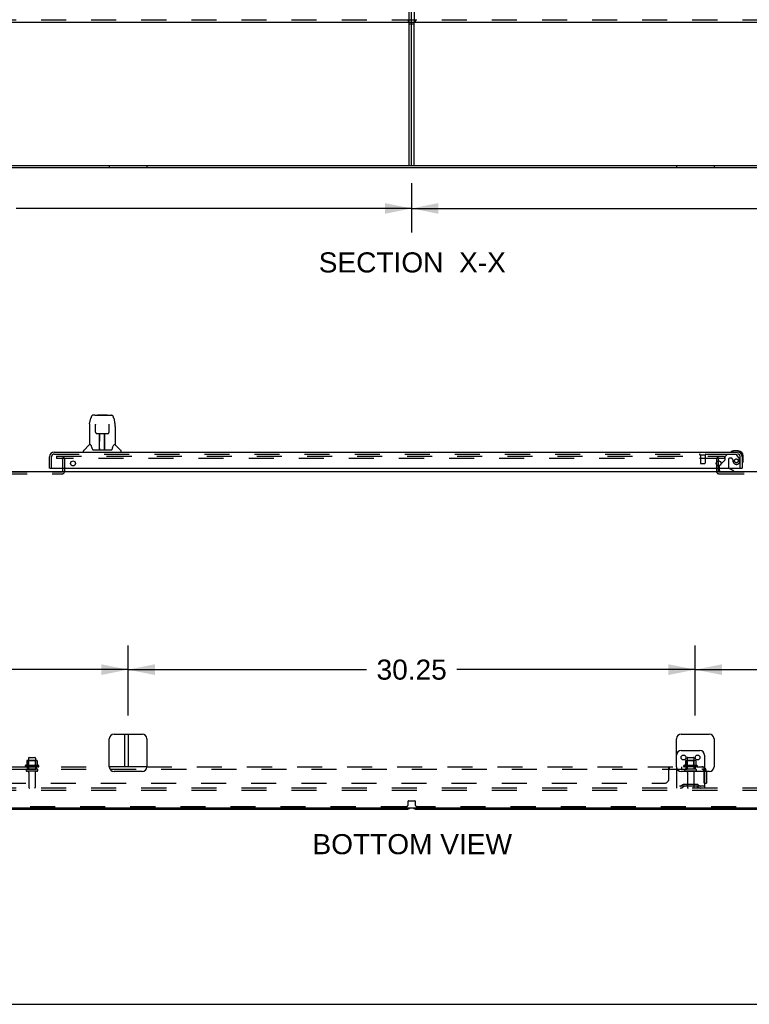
# Model space of a CAD drawing. Header units: inches. Extents: x 0 to 243, y 0 to 157.
# Tile 3 of 27: x 115 to 154, y 0 to 53. Entities that reach past the tile are written whole.
import ezdxf

# ---------------------------------------------------------------- set-up
doc = ezdxf.new("R2010")
doc.units = ezdxf.units.IN
doc.header["$LTSCALE"] = 13.357143
doc.header["$MEASUREMENT"] = 0
doc.linetypes.add('HIDDEN', pattern=[0.2, 0.1, -0.1])
doc.layers.get('0').update_dxf_attribs({"linetype": 'CONTINUOUS'})
for name, color, linetype in [('DEFAULT_2', 8, 'HIDDEN'), ('DIMENSIONS', 7, 'CONTINUOUS'), ('DOOR_2_ASSEMBLY', 7, 'CONTINUOUS'), ('SUBPANELS', 7, 'CONTINUOUS')]:
    doc.layers.add(name, color=color, linetype=linetype)
doc.styles.get("Standard").update_dxf_attribs({"font": 'arial.ttf'})
doc.dimstyles.new('DIMSTYLE_1', dxfattribs={"dimtxt": 1.071429, "dimasz": 1.428571, "dimexe": 0.09, "dimexo": 0.07, "dimgap": 0.0375, "dimtad": 0, "dimtih": 1, "dimtoh": 1, "dimzin": 4, "dimdsep": 46, "dimtxsty": 'Standard', "dimblk": '_FILLED', "dimblk1": '_FILLED', "dimblk2": '_FILLED', "dimcen": 0.09, "dimazin": 1, "dimtfac": 1, "dimtdec": 3, "dimtofl": 0, "dimtmove": 0, "dimatfit": 3, "dimldrblk": '_FILLED', "dimfxl": 0, "dimtolj": 1, "dimtzin": 4, "dimarcsym": 0})

# ---------------------------------------------------------------- blocks, each defined once
blk = doc.blocks.new('_FILLED')
at = {"color": 0, "linetype": 'ByBlock'}
blk.add_solid([(0, 0), (-1, 0.2), (-1, -0.2)], dxfattribs=at)
blk = doc.blocks.new('*D2')
at = {"layer": 'DIMENSIONS', "color": 2, "linetype": 'Continuous'}
for p, q in [((136.166, 43.788), (136.166, 41.151)), ((183.166, 43.788), (183.166, 41.151)), ((136.166, 42.437), (157.258, 42.437)), ((183.166, 42.437), (162.073, 42.437))]:
    blk.add_line(p, q, dxfattribs=at)
at = {"layer": 'DIMENSIONS', "color": 2, "linetype": 'Continuous', "xscale": 1.4285714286, "yscale": 1.4285714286, "zscale": 1.4285714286, "rotation": 180}
blk.add_blockref('_FILLED', (136.166, 42.437), dxfattribs=at)
at = {"layer": 'DIMENSIONS', "color": 2, "linetype": 'Continuous', "xscale": 1.4285714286, "yscale": 1.4285714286, "zscale": 1.4285714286}
blk.add_blockref('_FILLED', (183.166, 42.437), dxfattribs=at)
at = {"layer": 'DIMENSIONS', "color": 2, "linetype": 'Continuous', "insert": (159.666, 42.973), "char_height": 1.0714, "width": 3.74403, "attachment_point": 2, "line_spacing_factor": 0.9}
blk.add_mtext('47.00', dxfattribs=at)
blk = doc.blocks.new('*D3')
at = {"layer": 'DIMENSIONS', "color": 2, "linetype": 'Continuous'}
for p, q in [((89.166, 43.785), (89.166, 41.151)), ((136.166, 43.788), (136.166, 41.151)), ((89.166, 42.437), (110.258, 42.437)), ((136.166, 42.437), (115.073, 42.437))]:
    blk.add_line(p, q, dxfattribs=at)
at = {"layer": 'DIMENSIONS', "color": 2, "linetype": 'Continuous', "xscale": 1.4285714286, "yscale": 1.4285714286, "zscale": 1.4285714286, "rotation": 180}
blk.add_blockref('_FILLED', (89.166, 42.437), dxfattribs=at)
at = {"layer": 'DIMENSIONS', "color": 2, "linetype": 'Continuous', "xscale": 1.4285714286, "yscale": 1.4285714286, "zscale": 1.4285714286}
blk.add_blockref('_FILLED', (136.166, 42.437), dxfattribs=at)
at = {"layer": 'DIMENSIONS', "color": 2, "linetype": 'Continuous', "insert": (112.666, 42.973), "char_height": 1.0714, "width": 3.74403, "attachment_point": 2, "line_spacing_factor": 0.9}
blk.add_mtext('47.00', dxfattribs=at)
blk = doc.blocks.new('*D21')
at = {"layer": 'DIMENSIONS', "color": 2, "linetype": 'Continuous'}
for p, q in [((80.166, 15.408), (80.166, 19.132)), ((121.041, 15.408), (121.041, 19.132)), ((80.166, 17.846), (98.196, 17.846)), ((121.041, 17.846), (103.011, 17.846))]:
    blk.add_line(p, q, dxfattribs=at)
at = {"layer": 'DIMENSIONS', "color": 2, "linetype": 'Continuous', "xscale": 1.4285714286, "yscale": 1.4285714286, "zscale": 1.4285714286, "rotation": 180}
blk.add_blockref('_FILLED', (80.166, 17.846), dxfattribs=at)
at = {"layer": 'DIMENSIONS', "color": 2, "linetype": 'Continuous', "xscale": 1.4285714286, "yscale": 1.4285714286, "zscale": 1.4285714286}
blk.add_blockref('_FILLED', (121.041, 17.846), dxfattribs=at)
at = {"layer": 'DIMENSIONS', "color": 2, "linetype": 'Continuous', "insert": (100.603, 18.382), "char_height": 1.0714, "width": 3.74403, "attachment_point": 2, "line_spacing_factor": 0.9}
blk.add_mtext('40.88', dxfattribs=at)
blk = doc.blocks.new('*D22')
at = {"layer": 'DIMENSIONS', "color": 2, "linetype": 'Continuous'}
for p, q in [((121.041, 15.408), (121.041, 19.132)), ((151.291, 15.408), (151.291, 19.132)), ((121.041, 17.846), (133.758, 17.846)), ((151.291, 17.846), (138.573, 17.846))]:
    blk.add_line(p, q, dxfattribs=at)
at = {"layer": 'DIMENSIONS', "color": 2, "linetype": 'Continuous', "xscale": 1.4285714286, "yscale": 1.4285714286, "zscale": 1.4285714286, "rotation": 180}
blk.add_blockref('_FILLED', (121.041, 17.846), dxfattribs=at)
at = {"layer": 'DIMENSIONS', "color": 2, "linetype": 'Continuous', "xscale": 1.4285714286, "yscale": 1.4285714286, "zscale": 1.4285714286}
blk.add_blockref('_FILLED', (151.291, 17.846), dxfattribs=at)
at = {"layer": 'DIMENSIONS', "color": 2, "linetype": 'Continuous', "insert": (136.166, 18.382), "char_height": 1.0714, "width": 3.74403, "attachment_point": 2, "line_spacing_factor": 0.9}
blk.add_mtext('30.25', dxfattribs=at)
blk = doc.blocks.new('*D23')
at = {"layer": 'DIMENSIONS', "color": 2, "linetype": 'Continuous'}
for p, q in [((151.291, 15.408), (151.291, 19.132)), ((192.166, 15.408), (192.166, 19.132)), ((151.291, 17.846), (169.321, 17.846)), ((192.166, 17.846), (174.136, 17.846))]:
    blk.add_line(p, q, dxfattribs=at)
at = {"layer": 'DIMENSIONS', "color": 2, "linetype": 'Continuous', "xscale": 1.4285714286, "yscale": 1.4285714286, "zscale": 1.4285714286, "rotation": 180}
blk.add_blockref('_FILLED', (151.291, 17.846), dxfattribs=at)
at = {"layer": 'DIMENSIONS', "color": 2, "linetype": 'Continuous', "xscale": 1.4285714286, "yscale": 1.4285714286, "zscale": 1.4285714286}
blk.add_blockref('_FILLED', (192.166, 17.846), dxfattribs=at)
at = {"layer": 'DIMENSIONS', "color": 2, "linetype": 'Continuous', "insert": (171.728, 18.382), "char_height": 1.0714, "width": 3.74403, "attachment_point": 2, "line_spacing_factor": 0.9}
blk.add_mtext('40.88', dxfattribs=at)

msp = doc.modelspace()

# ---------------------------------------------------------------- linework, layer by layer
at = {"color": 7, "linetype": 'Continuous'}
for p, q in [((192.541, 52.35), (79.416, 52.35)), ((136.041, 52.288), (136.291, 52.288)), ((136.166, 44.725), (136.166, 52.35)), ((77.166, 44.725), (195.166, 44.725)), ((195.103, 44.6), (77.228, 44.6)), ((77.228, 28.408), (195.103, 28.408)), ((120.291, 14.408), (121.791, 14.408)), ((120.854, 14.408), (120.854, 12.658)), ((150.541, 14.408), (152.041, 14.408)), ((120.041, 12.658), (120.041, 14.158)), ((122.041, 14.158), (122.041, 12.658)), ((150.291, 12.658), (150.291, 14.158)), ((152.291, 14.158), (152.291, 12.658)), ((150.541, 13.533), (151.541, 13.533)), ((151.791, 13.283), (151.791, 12.408)), ((121.791, 12.408), (120.291, 12.408)), ((152.041, 12.408), (150.541, 12.408)), ((77.291, 10.47), (194.978, 10.47)), ((89.416, 10.408), (135.916, 10.408)), ((136.416, 10.408), (182.916, 10.408)), ((0, 0), (242.857, 0))]:
    msp.add_line(p, q, dxfattribs=at)
at = {"color": 3, "linetype": 'Continuous'}
for p, q in [((136.041, 44.725), (136.041, 52.35)), ((136.291, 44.725), (136.291, 52.35)), ((121.041, 14.408), (121.041, 12.658))]:
    msp.add_line(p, q, dxfattribs=at)
at = {"color": 7, "linetype": 'Continuous'}
for centre in [(150.666, 13.158), (151.416, 13.158)]:
    msp.add_circle(centre, 0.128, dxfattribs=at)
for centre, start, end in [((120.291, 14.158), 90, 180), ((121.791, 14.158), 0, 90), ((150.541, 14.158), 90, 180), ((152.041, 14.158), 0, 90), ((150.541, 13.283), 90, 180), ((151.541, 13.283), 0, 90), ((120.291, 12.658), 180, 270), ((121.791, 12.658), 270, 360), ((150.541, 12.658), 180, 270), ((152.041, 12.658), 270, 360), ((135.916, 10.658), 270, 311.404), ((136.416, 10.658), 228.596, 270)]:
    msp.add_arc(centre, 0.25, start, end, dxfattribs=at)
at = {"layer": 'DEFAULT_2', "color": 8, "linetype": 'HIDDEN'}
for p, q in [((136.041, 52.35), (136.041, 130.85)), ((136.166, 52.35), (136.166, 130.85)), ((136.291, 130.85), (136.291, 52.35)), ((192.541, 52.475), (79.416, 52.475)), ((135.978, 52.475), (135.978, 52.35)), ((136.353, 52.475), (136.353, 52.35)), ((120.041, 44.725), (120.041, 44.6)), ((122.041, 44.725), (122.041, 44.6)), ((150.291, 44.725), (150.291, 44.6)), ((152.291, 44.725), (152.291, 44.6)), ((117.228, 29.22), (117.228, 29.095)), ((117.228, 29.22), (152.853, 29.22)), ((152.853, 29.095), (117.228, 29.095)), ((117.562, 28.437), (117.562, 29.045)), ((117.666, 28.437), (117.666, 29.045)), ((152.416, 29.045), (152.416, 28.437)), ((152.52, 29.045), (152.52, 28.437)), ((152.853, 29.22), (152.853, 29.095)), ((114.32, 28.387), (117.512, 28.387)), ((152.57, 28.387), (156.762, 28.387)), ((114.32, 28.283), (117.512, 28.283)), ((152.57, 28.283), (156.762, 28.283)), ((115.733, 13.128), (115.733, 12.533)), ((115.763, 13.158), (116.069, 13.158)), ((116.099, 13.128), (116.099, 12.533)), ((150.858, 13.128), (150.858, 12.533)), ((150.888, 13.158), (151.194, 13.158)), ((151.224, 13.128), (151.224, 12.533)), ((116.272, 12.728), (115.56, 12.728)), ((116.25, 12.658), (115.582, 12.658)), ((115.638, 12.983), (115.638, 12.755)), ((116.171, 12.994), (115.66, 12.994)), ((115.732, 12.974), (115.712, 12.994)), ((115.732, 12.678), (115.712, 12.658)), ((115.732, 12.678), (115.732, 12.974)), ((116.099, 12.974), (115.732, 12.974)), ((116.099, 12.678), (115.732, 12.678)), ((116.099, 12.974), (116.119, 12.994)), ((116.099, 12.678), (116.099, 12.974)), ((116.099, 12.678), (116.119, 12.658)), ((116.193, 12.983), (116.193, 12.755)), ((150.291, 12.658), (150.291, 11.533)), ((151.397, 12.728), (150.685, 12.728)), ((151.375, 12.658), (150.707, 12.658)), ((150.763, 12.983), (150.763, 12.755)), ((151.296, 12.994), (150.785, 12.994)), ((150.857, 12.974), (150.837, 12.994)), ((150.857, 12.678), (150.837, 12.658)), ((151.224, 12.974), (150.857, 12.974)), ((150.857, 12.678), (150.857, 12.974)), ((151.224, 12.678), (150.857, 12.678)), ((151.224, 12.974), (151.244, 12.994)), ((151.224, 12.678), (151.224, 12.974)), ((151.224, 12.678), (151.244, 12.658)), ((151.318, 12.983), (151.318, 12.755)), ((116.18, 12.533), (115.651, 12.533)), ((116.18, 12.427), (115.651, 12.427)), ((115.75, 12.364), (115.75, 11.563)), ((116.082, 12.364), (116.082, 11.563)), ((151.305, 12.533), (150.776, 12.533)), ((151.305, 12.427), (150.776, 12.427)), ((150.875, 12.364), (150.875, 11.563)), ((151.207, 12.364), (151.207, 11.563)), ((151.791, 12.408), (151.791, 11.533)), ((151.791, 11.637), (150.291, 11.637)), ((150.634, 11.705), (150.566, 11.656)), ((150.694, 11.621), (150.626, 11.572)), ((151.381, 11.727), (150.7, 11.727)), ((151.381, 11.623), (150.7, 11.623)), ((150.866, 11.727), (150.866, 11.623)), ((151.216, 11.727), (151.216, 11.623)), ((151.387, 11.621), (151.455, 11.572)), ((151.448, 11.705), (151.516, 11.656)), ((192.541, 11.533), (79.416, 11.533)), ((192.541, 11.408), (79.416, 11.408)), ((135.853, 10.533), (89.478, 10.533)), ((135.978, 10.658), (135.978, 10.825)), ((135.998, 10.845), (136.333, 10.845)), ((136.353, 10.825), (136.353, 10.658)), ((182.853, 10.533), (136.478, 10.533))]:
    msp.add_line(p, q, dxfattribs=at)
for centre, radius, start, end in [((117.512, 29.045), 0.154, 0, 90), ((117.512, 29.045), 0.05, 0, 90), ((152.57, 29.045), 0.154, 90, 180), ((152.57, 29.045), 0.05, 90, 180), ((117.512, 28.437), 0.154, 270, 360), ((117.512, 28.437), 0.05, 270, 360), ((152.57, 28.437), 0.154, 180, 270), ((152.57, 28.437), 0.05, 180, 270), ((115.763, 13.128), 0.03, 90, 180), ((116.069, 13.128), 0.03, 0, 90), ((150.888, 13.128), 0.03, 90, 180), ((151.194, 13.128), 0.03, 0, 90), ((115.582, 12.696), 0.0384, 124.4497, 270), ((115.916, 12.127), 0.698, 113.9679, 120.6631), ((115.628, 12.774), 0.01, 293.9679, 360), ((115.648, 12.983), 0.01, 95.1938, 180), ((115.66, 12.852), 0.141, 90, 95.2081), ((116.171, 12.852), 0.141, 84.7919, 90), ((116.183, 12.983), 0.01, 0, 84.8062), ((116.203, 12.774), 0.01, 180, 246.0321), ((115.916, 12.127), 0.698, 59.3369, 66.0321), ((116.25, 12.696), 0.0384, 270, 55.5503), ((150.707, 12.696), 0.0384, 124.4497, 270), ((151.041, 12.127), 0.698, 113.9679, 120.6631), ((150.753, 12.774), 0.01, 293.9679, 360), ((150.773, 12.983), 0.01, 95.1938, 180), ((150.785, 12.852), 0.141, 90, 95.2081), ((151.296, 12.852), 0.141, 84.7919, 90), ((151.308, 12.983), 0.01, 0, 84.8062), ((151.328, 12.774), 0.01, 180, 246.0321), ((151.041, 12.127), 0.698, 59.3369, 66.0321), ((151.375, 12.696), 0.0384, 270, 55.5503), ((115.651, 12.48), 0.053, 90, 270), ((115.687, 12.364), 0.0625, 0, 90), ((116.144, 12.364), 0.0625, 90, 180), ((116.18, 12.48), 0.053, 270, 90), ((150.776, 12.48), 0.053, 90, 270), ((150.812, 12.364), 0.0625, 0, 90), ((151.269, 12.364), 0.0625, 90, 180), ((151.305, 12.48), 0.053, 270, 90), ((115.78, 11.563), 0.03, 180, 270), ((116.052, 11.563), 0.03, 270, 360), ((150.505, 11.741), 0.104, 270, 305.7539), ((150.505, 11.741), 0.208, 270, 305.7539), ((150.7, 11.613), 0.114, 90, 125.7539), ((150.7, 11.613), 0.01, 90, 125.7539), ((150.905, 11.563), 0.03, 180, 270), ((151.177, 11.563), 0.03, 270, 360), ((151.381, 11.613), 0.114, 54.2461, 90), ((151.381, 11.613), 0.01, 54.2461, 90), ((151.577, 11.741), 0.208, 234.2461, 270), ((151.577, 11.741), 0.104, 234.2461, 270), ((135.853, 10.658), 0.125, 270, 360), ((135.998, 10.825), 0.02, 90, 180), ((136.333, 10.825), 0.02, 0, 90), ((136.478, 10.658), 0.125, 180, 270)]:
    msp.add_arc(centre, radius, start, end, dxfattribs=at)
at = {"layer": 'DOOR_2_ASSEMBLY', "color": 7, "linetype": 'Continuous'}
for p, q in [((118.992, 30.953), (119.057, 31.259)), ((119.261, 31.413), (119.181, 31.413)), ((119.263, 31.413), (120.069, 31.413)), ((119.268, 31.413), (119.266, 31.413)), ((119.428, 31.433), (119.408, 31.413)), ((119.428, 31.433), (119.904, 31.433)), ((119.904, 31.433), (119.924, 31.413)), ((120.07, 31.413), (120.151, 31.413)), ((120.275, 31.259), (120.34, 30.953)), ((118.977, 30.81), (118.977, 29.838)), ((119.299, 30.901), (119.28, 30.901)), ((119.298, 30.937), (119.299, 30.934)), ((119.299, 30.934), (119.299, 30.93)), ((119.299, 30.93), (119.299, 30.922)), ((119.299, 30.922), (119.299, 30.911)), ((119.306, 30.507), (119.299, 30.911)), ((120.025, 30.507), (120.033, 30.919)), ((120.052, 30.901), (120.032, 30.901)), ((120.033, 30.927), (120.033, 30.932)), ((120.033, 30.919), (120.033, 30.927)), ((120.355, 30.81), (120.355, 29.838)), ((119.387, 30.429), (119.507, 30.429)), ((119.517, 29.583), (119.531, 30.43)), ((119.524, 30.014), (119.524, 30.429)), ((119.527, 30.204), (119.524, 30.204)), ((119.527, 30.193), (119.524, 30.193)), ((119.543, 30.43), (119.789, 30.43)), ((119.792, 29.563), (119.777, 30.43)), ((119.807, 30.204), (119.781, 30.204)), ((119.807, 30.193), (119.781, 30.193)), ((119.785, 29.964), (119.807, 29.964)), ((119.807, 29.96), (119.785, 29.96)), ((119.807, 29.563), (119.807, 30.429)), ((119.825, 30.429), (119.945, 30.429)), ((118.662, 29.445), (118.662, 29.507)), ((118.971, 29.833), (118.673, 29.535)), ((119.05, 29.838), (118.977, 29.838)), ((119.145, 29.586), (119.15, 29.579)), ((119.18, 29.563), (120.152, 29.563)), ((119.517, 29.635), (119.517, 29.609)), ((119.524, 29.563), (119.524, 29.567)), ((119.791, 29.609), (119.791, 29.635)), ((120.355, 29.838), (120.282, 29.838)), ((120.361, 29.833), (120.658, 29.535)), ((120.67, 29.445), (120.67, 29.507)), ((153.203, 29.46), (153.196, 29.458)), ((153.293, 29.502), (153.331, 29.505)), ((153.588, 29.505), (153.331, 29.505)), ((153.791, 29.198), (153.791, 29.242)), ((153.851, 28.985), (153.851, 29.242)), ((116.873, 28.591), (116.853, 28.591)), ((152.562, 28.591), (152.562, 28.544)), ((152.672, 28.818), (152.591, 28.737)), ((153.349, 28.426), (153.111, 28.564)), ((153.349, 28.408), (153.349, 28.426)), ((153.771, 28.591), (153.791, 28.591)), ((153.804, 28.85), (153.806, 28.856))]:
    msp.add_line(p, q, dxfattribs=at)
at = {"layer": 'DOOR_2_ASSEMBLY', "color": 3, "linetype": 'Continuous'}
for p, q in [((117.1, 29.445), (153.544, 29.445)), ((116.853, 28.591), (116.853, 29.198)), ((153.791, 29.198), (153.791, 28.591)), ((116.873, 28.591), (153.771, 28.591))]:
    msp.add_line(p, q, dxfattribs=at)
at = {"layer": 'DOOR_2_ASSEMBLY', "color": 8, "linetype": 'HIDDEN'}
for p, q in [((116.957, 28.591), (116.957, 29.198)), ((117.1, 29.341), (153.544, 29.341)), ((151.545, 29.298), (151.829, 29.298)), ((151.563, 29.298), (151.563, 28.851)), ((151.811, 29.298), (151.811, 28.851)), ((152.81, 28.956), (152.672, 28.818)), ((152.995, 29.32), (152.869, 29.194)), ((152.869, 29.194), (152.869, 29.015)), ((153.446, 29.32), (152.995, 29.32)), ((153.061, 29.03), (153.061, 28.65)), ((153.192, 29.128), (153.159, 29.128)), ((153.612, 29.142), (153.511, 29.286)), ((153.687, 28.591), (153.687, 29.198)), ((151.573, 28.841), (151.801, 28.841)), ((152.562, 28.666), (152.562, 28.591))]:
    msp.add_line(p, q, dxfattribs=at)
at = {"layer": 'DOOR_2_ASSEMBLY', "color": 7, "linetype": 'Continuous'}
for points in [[(119.181, 31.413), (119.177, 31.413), (119.162, 31.411), (119.147, 31.406), (119.133, 31.4), (119.121, 31.391), (119.11, 31.381), (119.1, 31.37), (119.092, 31.358), (119.085, 31.344), (119.078, 31.329), (119.072, 31.313), (119.066, 31.294), (119.06, 31.273), (119.057, 31.259)], [(120.251, 31.336), (120.245, 31.348), (120.238, 31.36), (120.231, 31.37), (120.223, 31.38), (120.213, 31.389), (120.203, 31.397), (120.191, 31.404), (120.178, 31.409), (120.165, 31.412), (120.151, 31.413)], [(120.275, 31.259), (120.272, 31.271), (120.267, 31.29), (120.262, 31.307), (120.257, 31.322), (120.251, 31.336)], [(118.992, 30.953), (118.986, 30.921), (118.98, 30.879), (118.977, 30.837), (118.977, 30.81)], [(119.298, 30.942), (119.298, 30.942), (119.298, 30.942), (119.298, 30.942), (119.298, 30.941), (119.298, 30.94), (119.298, 30.939), (119.298, 30.937)], [(119.306, 30.507), (119.307, 30.495), (119.311, 30.482), (119.316, 30.47), (119.323, 30.459), (119.332, 30.449), (119.343, 30.441), (119.354, 30.435), (119.366, 30.431), (119.378, 30.429), (119.385, 30.429)], [(119.946, 30.429), (119.955, 30.429), (119.967, 30.432), (119.979, 30.436), (119.99, 30.442), (120, 30.45), (120.009, 30.46), (120.016, 30.471), (120.021, 30.483), (120.024, 30.496), (120.025, 30.507)], [(120.033, 30.932), (120.033, 30.936), (120.033, 30.937), (120.033, 30.939), (120.033, 30.94), (120.033, 30.941), (120.033, 30.942), (120.033, 30.942)], [(120.355, 30.81), (120.354, 30.837), (120.351, 30.88), (120.345, 30.922), (120.34, 30.953)], [(119.507, 30.429), (119.51, 30.429), (119.519, 30.429), (119.528, 30.43), (119.536, 30.43), (119.543, 30.43)], [(119.789, 30.43), (119.797, 30.43), (119.806, 30.429), (119.814, 30.429), (119.823, 30.429), (119.825, 30.429)], [(119.046, 29.838), (119.052, 29.829), (119.066, 29.801), (119.081, 29.765), (119.096, 29.723), (119.113, 29.674), (119.127, 29.626)], [(119.127, 29.626), (119.13, 29.618), (119.135, 29.606), (119.139, 29.595), (119.145, 29.586)], [(119.15, 29.579), (119.156, 29.573), (119.163, 29.568), (119.17, 29.564), (119.178, 29.563), (119.18, 29.563)], [(120.152, 29.563), (120.153, 29.563), (120.161, 29.564), (120.168, 29.567), (120.175, 29.572)], [(120.175, 29.572), (120.181, 29.578), (120.187, 29.586)], [(120.187, 29.586), (120.192, 29.595), (120.197, 29.605), (120.202, 29.618), (120.204, 29.626)], [(120.204, 29.626), (120.218, 29.672), (120.235, 29.72), (120.25, 29.763), (120.265, 29.799), (120.279, 29.828), (120.285, 29.838)]]:
    msp.add_lwpolyline(points, dxfattribs=at)
at = {"layer": 'DOOR_2_ASSEMBLY', "color": 3, "linetype": 'Continuous'}
for centre in [(118.103, 28.841), (152.541, 28.841)]:
    msp.add_circle(centre, 0.133, dxfattribs=at)
at = {"layer": 'DOOR_2_ASSEMBLY', "color": 8, "linetype": 'HIDDEN'}
msp.add_circle((153.487, 28.978), 0.101, dxfattribs=at)
at = {"layer": 'DOOR_2_ASSEMBLY', "color": 3, "linetype": 'Continuous'}
for centre, start, end in [((117.1, 29.198), 90, 180), ((153.544, 29.198), 0, 90)]:
    msp.add_arc(centre, 0.246, start, end, dxfattribs=at)
at = {"layer": 'DOOR_2_ASSEMBLY', "color": 7, "linetype": 'Continuous'}
for centre, radius, start, end in [((118.701, 29.507), 0.0394, 135, 180), ((118.985, 29.819), 0.0197, 90, 135), ((119.536, 29.582), 0.0197, 179, 270), ((119.536, 29.582), 0.0197, 260.739, 269.9232), ((119.772, 29.582), 0.0197, 270, 1), ((119.772, 29.582), 0.0197, 270.0771, 272.6469), ((120.347, 29.819), 0.0197, 45, 90), ((120.63, 29.507), 0.0394, 0, 45), ((153.211, 29.456), 0.015, 120.8899, 173.6204), ((153.211, 29.46), 0.015, 186.3796, 270), ((153.331, 29.255), 0.25, 90, 120.8899), ((153.588, 29.242), 0.263, 0, 90), ((153.588, 29.242), 0.203, 0, 90), ((153.601, 28.985), 0.25, 329.1101, 360), ((152.719, 28.544), 0.157, 180, 240.1816), ((152.662, 28.666), 0.1, 135, 152.9825), ((153.161, 28.65), 0.1, 216.5468, 239.908), ((153.806, 28.865), 0.015, 180, 263.6204), ((153.802, 28.865), 0.015, 276.3796, 329.1101)]:
    msp.add_arc(centre, radius, start, end, dxfattribs=at)
at = {"layer": 'DOOR_2_ASSEMBLY', "color": 8, "linetype": 'HIDDEN'}
for centre, radius, start, end in [((117.1, 29.198), 0.142, 90, 180), ((151.545, 29.319), 0.0215, 90, 270), ((151.829, 29.319), 0.0215, 270, 90), ((152.881, 28.885), 0.1, 111.6096, 135), ((152.83, 29.015), 0.039, 291.6096, 360), ((153.159, 29.03), 0.098, 90, 180), ((153.192, 29.03), 0.098, 0, 90), ((153.683, 29.041), 0.393, 181.6599, 197.9298), ((153.487, 28.978), 0.187, 197.8482, 16.8439), ((153.446, 29.241), 0.079, 35.1, 90), ((153.544, 29.198), 0.142, 0, 90), ((153.297, 28.92), 0.386, 16.8439, 35.1), ((151.573, 28.851), 0.01, 180, 270), ((151.801, 28.851), 0.01, 270, 360), ((152.662, 28.666), 0.1, 152.9825, 180), ((153.161, 28.65), 0.1, 180, 216.5468)]:
    msp.add_arc(centre, radius, start, end, dxfattribs=at)
at = {"layer": 'DOOR_2_ASSEMBLY', "color": 7, "linetype": 'Continuous'}
for centre, major_axis, start_param, end_param in [((119.516, 29.602), (0.0394, 0), -1.369355, -1.264777), ((119.792, 29.602), (0, 0.0394), -3.446747, -3.141593)]:
    msp.add_ellipse(centre, major_axis=major_axis, ratio=1, start_param=start_param, end_param=end_param, dxfattribs=at)
at = {"layer": 'SUBPANELS', "color": 8, "linetype": 'HIDDEN'}
for p, q in [((80.072, 12.658), (120.041, 12.658)), ((115.666, 12.658), (115.666, 12.533)), ((116.166, 12.658), (116.166, 12.533)), ((122.041, 12.658), (151.76, 12.658)), ((149.885, 12.033), (149.885, 12.604)), ((149.909, 12.651), (149.911, 12.653)), ((149.92, 12.533), (149.92, 12.658)), ((150.282, 12.658), (150.282, 12.533)), ((150.563, 12.658), (150.563, 12.533)), ((150.791, 12.658), (150.791, 12.533)), ((151.291, 12.658), (151.291, 12.533)), ((151.76, 12.533), (151.76, 12.658)), ((80.072, 12.533), (151.76, 12.533)), ((151.791, 12.595), (151.719, 12.507)), ((151.76, 11.783), (151.76, 12.421)), ((151.885, 12.408), (151.885, 11.783)), ((82.197, 11.783), (149.635, 11.783)), ((151.76, 11.783), (151.885, 11.783))]:
    msp.add_line(p, q, dxfattribs=at)
at = {"layer": 'SUBPANELS', "color": 3, "linetype": 'Continuous'}
for p, q in [((122.041, 12.658), (120.041, 12.658)), ((151.885, 12.421), (151.885, 12.408))]:
    msp.add_line(p, q, dxfattribs=at)
at = {"layer": 'SUBPANELS', "color": 7, "linetype": 'Continuous'}
msp.add_line((151.798, 12.604), (151.791, 12.595), dxfattribs=at)
at = {"layer": 'SUBPANELS', "color": 8, "linetype": 'HIDDEN'}
for points in [[(149.885, 12.604), (149.886, 12.606), (149.888, 12.609), (149.89, 12.612), (149.892, 12.615), (149.893, 12.619), (149.895, 12.623), (149.898, 12.631)], [(149.898, 12.631), (149.9, 12.635), (149.902, 12.638)], [(149.902, 12.638), (149.903, 12.642), (149.905, 12.645), (149.907, 12.648), (149.909, 12.651), (149.911, 12.653), (149.913, 12.655), (149.915, 12.656), (149.917, 12.657), (149.918, 12.658), (149.92, 12.658)], [(149.915, 12.656), (149.917, 12.657), (149.918, 12.658)], [(151.783, 12.627), (151.78, 12.635), (151.778, 12.638), (151.777, 12.642), (151.775, 12.645), (151.773, 12.648), (151.771, 12.651), (151.769, 12.653), (151.767, 12.655), (151.765, 12.656), (151.763, 12.657), (151.761, 12.658), (151.76, 12.658)], [(151.791, 12.612), (151.789, 12.615), (151.787, 12.619), (151.785, 12.623), (151.783, 12.627)], [(149.885, 12.507), (149.886, 12.507), (149.888, 12.507), (149.89, 12.507), (149.892, 12.507), (149.894, 12.508), (149.895, 12.509), (149.897, 12.51), (149.899, 12.511), (149.9, 12.513), (149.902, 12.514), (149.903, 12.516), (149.904, 12.518), (149.907, 12.523)], [(149.886, 12.507), (149.888, 12.507), (149.89, 12.507), (149.892, 12.507)], [(149.907, 12.523), (149.909, 12.525), (149.91, 12.527), (149.912, 12.528), (149.913, 12.53), (149.915, 12.531)], [(149.915, 12.531), (149.917, 12.532), (149.918, 12.532)], [(149.917, 12.532), (149.918, 12.532), (149.92, 12.533)], [(151.719, 12.507), (151.719, 12.507), (151.72, 12.507), (151.721, 12.507), (151.722, 12.507), (151.724, 12.508), (151.725, 12.509), (151.727, 12.51), (151.728, 12.511), (151.73, 12.513), (151.732, 12.514), (151.736, 12.518)], [(151.736, 12.518), (151.738, 12.52), (151.741, 12.523), (151.743, 12.525), (151.746, 12.527), (151.748, 12.528)], [(151.76, 12.592), (151.76, 12.592), (151.76, 12.592), (151.76, 12.592), (151.76, 12.592), (151.759, 12.591), (151.759, 12.591), (151.759, 12.59), (151.759, 12.59), (151.759, 12.589), (151.759, 12.588), (151.759, 12.587), (151.759, 12.587), (151.759, 12.586), (151.758, 12.585), (151.758, 12.584), (151.758, 12.584), (151.758, 12.583), (151.758, 12.582), (151.758, 12.581), (151.757, 12.58), (151.757, 12.58), (151.757, 12.579), (151.757, 12.578), (151.757, 12.577), (151.756, 12.576), (151.756, 12.575), (151.756, 12.575), (151.756, 12.574), (151.755, 12.573), (151.755, 12.572), (151.755, 12.571), (151.755, 12.57), (151.754, 12.569), (151.754, 12.569), (151.754, 12.568), (151.754, 12.567), (151.753, 12.566), (151.753, 12.565), (151.753, 12.564), (151.752, 12.563), (151.752, 12.562), (151.752, 12.561), (151.751, 12.56), (151.751, 12.559), (151.751, 12.558), (151.75, 12.557), (151.75, 12.556), (151.75, 12.555), (151.749, 12.554), (151.749, 12.553), (151.748, 12.552), (151.748, 12.551), (151.747, 12.55), (151.747, 12.549), (151.747, 12.548), (151.746, 12.547), (151.746, 12.546), (151.745, 12.545), (151.745, 12.544), (151.744, 12.543), (151.744, 12.542), (151.744, 12.542), (151.743, 12.541), (151.743, 12.54), (151.742, 12.539), (151.742, 12.538), (151.742, 12.537), (151.741, 12.537), (151.741, 12.536), (151.74, 12.535), (151.74, 12.534), (151.74, 12.534), (151.739, 12.533), (151.739, 12.532), (151.738, 12.532), (151.738, 12.531), (151.738, 12.53), (151.737, 12.53), (151.737, 12.529), (151.737, 12.529), (151.737, 12.529), (151.737, 12.529)], [(151.737, 12.529), (151.737, 12.529), (151.737, 12.529), (151.737, 12.529), (151.737, 12.529), (151.737, 12.529), (151.737, 12.53), (151.738, 12.53), (151.738, 12.53), (151.738, 12.531), (151.739, 12.531), (151.739, 12.532), (151.739, 12.532)], [(151.748, 12.528), (151.751, 12.53), (151.753, 12.531), (151.756, 12.532), (151.758, 12.532), (151.76, 12.533)], [(151.76, 12.589), (151.76, 12.59), (151.76, 12.59), (151.76, 12.591), (151.76, 12.591), (151.76, 12.592), (151.76, 12.592), (151.76, 12.592), (151.76, 12.592)]]:
    msp.add_lwpolyline(points, dxfattribs=at)
at = {"layer": 'SUBPANELS', "color": 3, "linetype": 'Continuous'}
msp.add_lwpolyline([(151.798, 12.604), (151.796, 12.606), (151.793, 12.609), (151.791, 12.612), (151.791, 12.612)], dxfattribs=at)
at = {"layer": 'SUBPANELS', "color": 8, "linetype": 'HIDDEN'}
for centre, radius, start, end in [((151.648, 12.421), 0.237, 50.5658, 90), ((151.648, 12.421), 0.112, 0, 90), ((149.635, 12.033), 0.25, 270, 360)]:
    msp.add_arc(centre, radius, start, end, dxfattribs=at)
at = {"layer": 'SUBPANELS', "color": 3, "linetype": 'Continuous'}
msp.add_arc((151.648, 12.421), 0.237, 0, 50.5658, dxfattribs=at)

# ---------------------------------------------------------------- texts
at = {"layer": 'DIMENSIONS', "color": 2, "linetype": 'Continuous', "char_height": 1.07143, "attachment_point": 2, "line_spacing_factor": 0.9}
for s, insert, width in [('SECTION  X-X', (136.199, 40.095), 9.95751), ('BOTTOM VIEW', (136.196, 9.075), 10.61869)]:
    msp.add_mtext(s, dxfattribs=dict(at, insert=insert, width=width))

# ---------------------------------------------------------------- dimensions: what is measured, and where the dimension line sits
at = {"layer": 'DIMENSIONS', "color": 2, "linetype": 'Continuous'}
for base, p1, p2, picture, middle in [((136.166, 42.437), (89.166, 43.855), (136.166, 43.858), '*D3', (112.638, 42.431)), ((121.04076476, 17.846111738), (80.16576476, 15.337618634), (121.04076476, 15.337618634), '*D21', (100.573110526, 17.840137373)), ((151.291, 17.846), (121.041, 15.338), (151.291, 15.338), '*D22', (136.167, 17.84)), ((192.16576476, 17.846111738), (151.29076476, 15.337618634), (192.16576476, 15.337618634), '*D23', (171.69811009, 17.840137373))]:
    dim = msp.add_linear_dim(base=base, p1=p1, p2=p2, dimstyle='DIMSTYLE_1', dxfattribs=at)
    dim.commit()
    dim.dimension.update_dxf_attribs({"geometry": picture, "text_midpoint": middle, "dimtype": 160})
dim = msp.add_linear_dim(base=(136.166, 42.437), p1=(183.166, 43.858), p2=(136.166, 43.858), angle=180, dimstyle='DIMSTYLE_1', dxfattribs=at)
dim.commit()
dim.dimension.update_dxf_attribs({"geometry": '*D2', "text_midpoint": (159.638, 42.431), "dimtype": 160})

doc.saveas('drawing.dxf')
